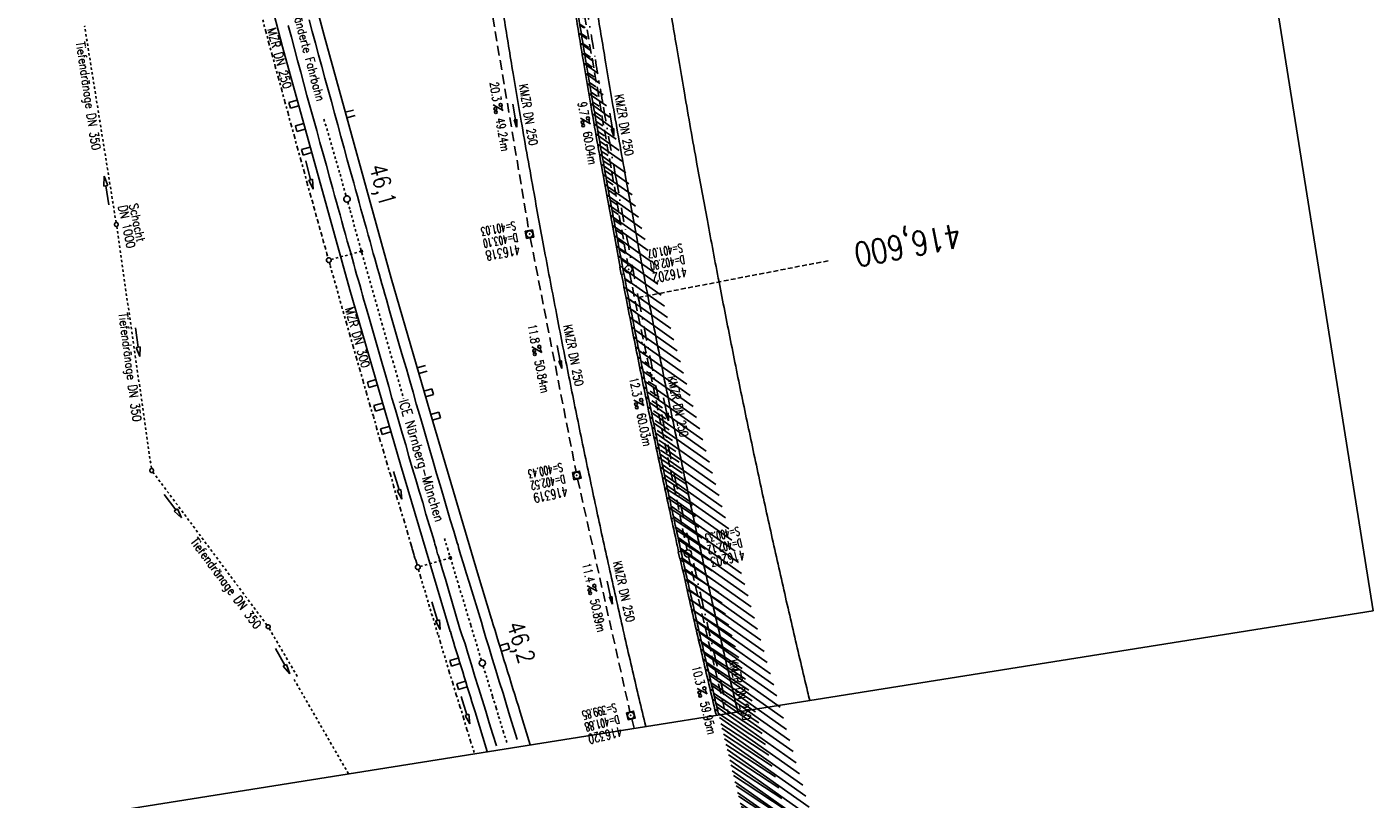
# Model space of a CAD drawing. Extents: x 447827 to 448299, y 438389 to 439851.
# Tile 3 of 21: x 448020 to 448299, y 438692 to 438851. Entities that reach past the tile are written whole.
import ezdxf
from ezdxf.enums import TextEntityAlignment as Align

# ---------------------------------------------------------------- set-up
doc = ezdxf.new("R2010")
doc.units = 0
doc.header["$LTSCALE"] = 2
doc.header["$MEASUREMENT"] = 0
for name, pattern in [('ACAD_ISO03W100', [0.5, 0.25, -0.25]), ('ACAD_ISO10W100W', [0.5, 0.25, -0.25]), ('AUSGEZOGEN', [0]), ('GESTRICH-X2', [1.5, 1, -0.5]), ('GESTRICHELT', [0.75, 0.5, -0.25]), ('STRICHPT-X3', [3, 1.5, -0.75, 0, -0.75])]:
    doc.linetypes.add(name, pattern=pattern)
doc.layers.get('0').update_dxf_attribs({"linetype": 'AUSGEZOGEN'})
for name, color, linetype in [('ACHSE', 250, 'STRICHPT-X3'), ('Bahnachse', 7, 'CONTINUOUS'), ('FBR', 8, 'CONTINUOUS'), ('Gleisachsen', 7, 'CONTINUOUS'), ('HEKTOM', 250, 'GESTRICHELT'), ('Ingenieurbauwerke', 15, 'CONTINUOUS'), ('KANAL', 7, 'GESTRICH-X2'), ('PFEIL', 7, 'CONTINUOUS'), ('Planeinteilung', 6, 'CONTINUOUS'), ('SCHACHTNR', 6, 'CONTINUOUS'), ('SCHLITZRINNE', 8, 'AUSGEZOGEN'), ('SCHRIFT', 7, 'AUSGEZOGEN'), ('SCHSYMBOL', 7, 'AUSGEZOGEN'), ('TEXTO', 4, 'CONTINUOUS'), ('TEXTU', 4, 'CONTINUOUS'), ('Tiefendraenage', 15, 'CONTINUOUS'), ('Tiefendränage', 15, 'CONTINUOUS'), ('TIEFENDRÄNAGE-SCHRIFT', 15, 'CONTINUOUS'), ('Tiefenentwässerung', 15, 'CONTINUOUS')]:
    doc.layers.add(name, color=color, linetype=linetype)
doc.styles.add('ROMANS', font='romans.shx', dxfattribs={"width": 0.8})

# ---------------------------------------------------------------- blocks, each defined once
blk = doc.blocks.new('GST')
at = {"color": 0}
blk.add_circle((0, 0), 0.75, dxfattribs=at)
blk.add_point((0, 0), dxfattribs=at)
blk = doc.blocks.new('PROM')
blk.add_line((1.57, 1.82), (0.02, 0.02))
for centre, radius in [((0.32, 1.51), 0.317), ((0.94, 0.29), 0.283), ((1.64, 0.29), 0.283)]:
    blk.add_circle(centre, radius)
blk.add_arc((0.99, 2.68), 1.03, 239.1414, 303.3549)
blk = doc.blocks.new('PFEIL2')
at = {"color": 0}
for p, q in [((0.88, 0), (-2.4, -0.01)), ((0.88, -0.27), (0.88, 0.28)), ((0.88, 0.28), (2.43, 0.01)), ((0.91, 0.27), (0.88, 0.26)), ((0.97, 0.26), (0.88, 0.25)), ((1.02, 0.25), (0.88, 0.23)), ((1.07, 0.24), (0.88, 0.21)), ((1.13, 0.23), (0.88, 0.19)), ((1.18, 0.22), (0.88, 0.17)), ((1.24, 0.21), (0.88, 0.15)), ((1.29, 0.21), (0.88, 0.14)), ((1.34, 0.2), (0.88, 0.12)), ((1.4, 0.19), (0.88, 0.1)), ((1.45, 0.18), (0.88, 0.08)), ((1.51, 0.17), (0.88, 0.06)), ((1.56, 0.16), (0.88, 0.04)), ((1.61, 0.15), (0.88, 0.02)), ((1.67, 0.14), (0.88, 0.01)), ((1.72, 0.13), (0.88, -0.01)), ((1.78, 0.12), (0.88, -0.03)), ((1.83, 0.11), (0.88, -0.05)), ((1.88, 0.1), (0.88, -0.07)), ((1.94, 0.09), (0.88, -0.09)), ((2.05, 0.08), (0.88, -0.12)), ((1.99, 0.08), (0.88, -0.11)), ((2.1, 0.07), (0.88, -0.14)), ((2.15, 0.06), (0.88, -0.16)), ((2.21, 0.05), (0.88, -0.18)), ((2.26, 0.04), (0.88, -0.2)), ((2.32, 0.03), (0.88, -0.22)), ((2.37, 0.02), (0.88, -0.23)), ((2.42, 0.01), (0.88, -0.25)), ((2.43, 0.01), (0.88, -0.27))]:
    blk.add_line(p, q, dxfattribs=at)
blk = doc.blocks.new('20')
blk.add_lwpolyline([(-0.75, -0.75), (0.75, -0.75), (0.75, 0.75), (-0.75, 0.75)], close=True)
blk.add_circle((0, 0), 0.676)
blk.add_point((0, 0))
blk = doc.blocks.new('1135297')
for p, q in [((1135, 297), (0, 297)), ((1135, 0), (1135, 297))]:
    blk.add_line(p, q)

msp = doc.modelspace()

# ---------------------------------------------------------------- hatches: boundary and pattern name
at = {"layer": 'SCHLITZRINNE'}
h = msp.add_hatch(dxfattribs=at)
h.set_pattern_fill('_USER', color=256, scale=1.5, angle=45, style=0, pattern_type=0)
h.set_pattern_definition([(324.8574, (448134.7023, 438851.6164), (0.86342, 1.226583), [])])
edge = h.paths.add_edge_path()
edge.add_line((448125.44, 438906.45), (448125.94, 438906.53))
edge.add_line((448125.94, 438906.53), (448126.04, 438905.88))
edge.add_arc((261507.52, 409202.34), 188967.65, 9.0399539, 9.0437441, ccw=False)
edge.add_line((448128, 438893.53), (448131.93, 438868.85))
edge.add_line((448131.93, 438868.85), (448133.25, 438860.54))
edge.add_arc((449371.2, 439057.49), 1253.51, 189.03994, 189.27782)
edge.add_arc((454072.82, 439825.55), 6017.45, 189.277818, 189.386388)
edge.add_arc((449284.38, 439033.99), 1164.03, 189.38639, 189.87641)
edge.add_arc((450764.43, 439291.68), 2666.35, 189.87641, 190.20018)
edge.add_arc((449881.19, 439132.75), 1768.93, 190.20018, 190.58896)
edge.add_arc((450188.85, 439190.27), 2081.91, 190.58896, 190.94733)
edge.add_arc((450096.34, 439172.37), 1987.69, 190.94733, 191.30769)
edge.add_arc((450103.53, 439173.81), 1995.02, 191.30769, 191.66737)
edge.add_arc((450113.91, 439175.96), 2005.62, 191.66737, 192.02417)
edge.add_arc((450128.35, 439179.03), 2020.39, 192.02417, 192.37965)
edge.add_arc((450121.64, 439177.56), 2013.51, 192.37965, 192.73712)
edge.add_arc((450090.71, 439170.57), 1981.8, 192.73712, 193.09744)
edge.add_arc((450089.72, 439170.34), 1980.78, 193.09744, 193.45758)
edge.add_arc((450128.15, 439179.53), 2020.3, 193.45758, 193.81418)
edge.add_arc((450131.05, 439180.24), 2023.28, 193.81418, 194.17021)
edge.add_arc((450093.87, 439170.86), 1984.94, 194.17021, 194.52965)
edge.add_arc((450094.25, 439170.96), 1985.34, 194.52965, 194.88949)
edge.add_arc((450121.51, 439178.2), 2013.54, 194.88949, 195.2468)
edge.add_arc((450124.65, 439179.06), 2016.8, 195.2468, 195.60287)
edge.add_arc((450111.38, 439175.36), 2003.02, 195.60287, 195.96017)
edge.add_arc((450101.56, 439172.55), 1992.8, 195.96017, 196.3197)
edge.add_arc((450106.36, 439173.95), 1997.81, 196.3197, 196.67878)
edge.add_arc((450107.84, 439174.39), 1999.35, 196.67878, 197.03752)
edge.add_arc((450104.44, 439173.35), 1995.79, 197.03752, 197.39658)
edge.add_arc((450114, 439176.35), 2005.81, 197.39658, 197.75366)
edge.add_arc((450121.01, 439178.59), 2013.17, 197.75366, 198.1101)
edge.add_arc((450117.03, 439177.29), 2008.99, 198.1101, 198.46756)
edge.add_arc((450103.87, 439172.9), 1995.12, 198.46756, 198.82627)
edge.add_arc((450099.45, 439171.39), 1990.45, 198.82627, 199.18578)
edge.add_arc((450113.54, 439176.29), 2005.36, 199.18578, 199.54396)
edge.add_arc((450116.79, 439177.45), 2008.81, 199.54396, 199.90126)
edge.add_arc((450108.06, 439174.29), 1999.53, 199.90126, 200.25939)
edge.add_arc((450108.41, 439174.41), 1999.9, 200.25939, 200.61774)
edge.add_arc((450110.76, 439175.3), 2002.41, 200.61774, 200.97587)
edge.add_arc((450111.89, 439175.73), 2003.62, 200.97587, 201.33369)
edge.add_arc((450111.74, 439175.67), 2003.46, 201.33369, 201.69152)
edge.add_arc((450110.58, 439175.21), 2002.21, 201.69152, 202.04953)
edge.add_arc((450111.61, 439175.63), 2003.32, 202.04953, 202.40744)
edge.add_arc((450109.6, 439174.8), 2001.15, 202.40744, 202.76584)
edge.add_arc((450106.41, 439173.46), 1997.69, 202.76584, 203.10007)
edge.add_line((448125.44, 438906.45), (448125.55, 438905.8))
edge.add_arc((261507.37, 409202.31), 188967.3, 9.0399539, 9.0437441, ccw=False)
edge.add_line((448127.51, 438893.46), (448131.44, 438868.77))
edge.add_line((448131.44, 438868.77), (448132.72, 438860.75))
h = msp.add_hatch(dxfattribs=at)
h.set_pattern_fill('_USER', color=256, scale=1.5, angle=45, style=0, pattern_type=0)
h.set_pattern_definition([(326.72764, (448148.0771, 438778.445), (0.822929, 1.254108), [])])
edge = h.paths.add_edge_path()
edge.add_line((448125.94, 438906.53), (448126.04, 438905.88))
edge.add_arc((261507.52, 409202.34), 188967.65, 9.0399539, 9.0437441, ccw=False)
edge.add_line((448128, 438893.53), (448131.93, 438868.85))
edge.add_line((448131.93, 438868.85), (448133.25, 438860.54))
edge.add_arc((449371.2, 439057.49), 1253.51, 189.03994, 189.27782)
edge.add_arc((454072.82, 439825.55), 6017.45, 189.277818, 189.386388)
edge.add_arc((449284.38, 439033.99), 1164.03, 189.38639, 189.87641)
edge.add_arc((450764.43, 439291.68), 2666.35, 189.87641, 190.20018)
edge.add_arc((449881.19, 439132.75), 1768.93, 190.20018, 190.58896)
edge.add_arc((450188.85, 439190.27), 2081.91, 190.58896, 190.94733)
edge.add_arc((450096.34, 439172.37), 1987.69, 190.94733, 191.30769)
edge.add_arc((450103.53, 439173.81), 1995.02, 191.30769, 191.66737)
edge.add_arc((450113.91, 439175.96), 2005.62, 191.66737, 192.02417)
edge.add_arc((450128.35, 439179.03), 2020.39, 192.02417, 192.37965)
edge.add_arc((450121.64, 439177.56), 2013.51, 192.37965, 192.73712)
edge.add_arc((450090.71, 439170.57), 1981.8, 192.73712, 193.09744)
edge.add_arc((450089.72, 439170.34), 1980.78, 193.09744, 193.45758)
edge.add_arc((450128.15, 439179.53), 2020.3, 193.45758, 193.81418)
edge.add_arc((450131.05, 439180.24), 2023.28, 193.81418, 194.17021)
edge.add_arc((450093.87, 439170.86), 1984.94, 194.17021, 194.52965)
edge.add_arc((450094.25, 439170.96), 1985.34, 194.52965, 194.88949)
edge.add_arc((450121.51, 439178.2), 2013.54, 194.88949, 195.2468)
edge.add_arc((450124.65, 439179.06), 2016.8, 195.2468, 195.60287)
edge.add_arc((450111.38, 439175.36), 2003.02, 195.60287, 195.96017)
edge.add_arc((450101.56, 439172.55), 1992.8, 195.96017, 196.3197)
edge.add_arc((450106.36, 439173.95), 1997.81, 196.3197, 196.67878)
edge.add_arc((450107.84, 439174.39), 1999.35, 196.67878, 197.03752)
edge.add_arc((450104.44, 439173.35), 1995.79, 197.03752, 197.39658)
edge.add_arc((450114, 439176.35), 2005.81, 197.39658, 197.75366)
edge.add_arc((450121.01, 439178.59), 2013.17, 197.75366, 198.1101)
edge.add_arc((450117.03, 439177.29), 2008.99, 198.1101, 198.46756)
edge.add_arc((450103.87, 439172.9), 1995.12, 198.46756, 198.82627)
edge.add_arc((450099.45, 439171.39), 1990.45, 198.82627, 199.18578)
edge.add_arc((450113.54, 439176.29), 2005.36, 199.18578, 199.54396)
edge.add_arc((450116.79, 439177.45), 2008.81, 199.54396, 199.90126)
edge.add_arc((450108.06, 439174.29), 1999.53, 199.90126, 200.25939)
edge.add_arc((450108.41, 439174.41), 1999.9, 200.25939, 200.61774)
edge.add_arc((450110.76, 439175.3), 2002.41, 200.61774, 200.97587)
edge.add_arc((450111.89, 439175.73), 2003.62, 200.97587, 201.33369)
edge.add_arc((450111.74, 439175.67), 2003.46, 201.33369, 201.69152)
edge.add_arc((450110.58, 439175.21), 2002.21, 201.69152, 202.04953)
edge.add_arc((450111.61, 439175.63), 2003.32, 202.04953, 202.40744)
edge.add_arc((450109.6, 439174.8), 2001.15, 202.40744, 202.76584)
edge.add_arc((450106.41, 439173.46), 1997.69, 202.76584, 203.10007)
edge.add_arc((450188.85, 439190.27), 2082.41, 190.79963, 190.94733)
edge.add_arc((450096.34, 439172.37), 1988.19, 190.94733, 191.30769)
edge.add_arc((450103.53, 439173.81), 1995.52, 191.30769, 191.66737)
edge.add_arc((450113.91, 439175.96), 2006.12, 191.66737, 192.02417)
edge.add_arc((450128.35, 439179.03), 2020.89, 192.02417, 192.37965)
edge.add_arc((450121.64, 439177.56), 2014.01, 192.37965, 192.4693)

# ---------------------------------------------------------------- linework, layer by layer
at = {"layer": 'ACHSE'}
for points in [[(448051.41, 439387.64, -0.000001), (448067.12, 439288.88, -0.000002), (448074.98, 439239.5)], [(448098.55, 439091.36, 0.000001), (448108.37, 439029.64, -0.000001), (448118.19, 438967.92, -0.000001), (448122.12, 438943.23, 0.000002), (448126.05, 438918.54, 0.000007), (448128.02, 438906.19, -0.000017), (448129.98, 438893.85), (448133.91, 438869.16), (448135.23, 438860.86, 0.001038), (448136.06, 438855.72, 0.000474), (448137.9, 438844.48, 0.002138), (448139.57, 438834.68, 0.001413), (448142.19, 438819.85, 0.001696), (448144.36, 438808.06, 0.001564), (448146.79, 438795.28, 0.001572), (448149.2, 438783.03, 0.001569), (448151.69, 438770.76, 0.001557), (448154.25, 438758.55, 0.001551), (448156.9, 438746.31, 0.00156), (448159.62, 438734.06, 0.001572), (448162.41, 438721.93, 0.001571), (448165.26, 438709.82, 0.00007), (448165.4, 438709.27, 0.001553)]]:
    msp.add_lwpolyline(points, format="xyb", dxfattribs=at)
at = {"layer": 'Bahnachse', "linetype": 'ACAD_ISO10W100W'}
for p, q in [((448081.76, 438832.15), (448085.02, 438821.05)), ((448085.09, 438820.8), (448086.34, 438816.26)), ((448086.69, 438815.01), (448087.17, 438813.26)), ((448087.17, 438813.26), (448089.33, 438805.46)), ((448089.33, 438805.46), (448089.6, 438804.51)), ((448089.6, 438804.51), (448091.52, 438797.73)), ((448091.52, 438797.73), (448093.72, 438789.94)), ((448093.72, 438789.94), (448095.98, 438782.17)), ((448095.98, 438782.17), (448098.23, 438774.39)), ((448106.71, 438745.45), (448107.32, 438743.41)), ((448107.32, 438743.41), (448109.67, 438735.65)), ((448109.67, 438735.65), (448112.14, 438727.46)), ((448112.14, 438727.46), (448114.32, 438720.28)), ((448114.7, 438719.03), (448116.64, 438712.77)), ((448116.64, 438712.77), (448117.37, 438710.38)), ((448117.37, 438710.38), (448117.9, 438708.62)), ((448117.9, 438708.62), (448118.82, 438705.59)), ((448118.82, 438705.59), (448119.59, 438703.22))]:
    msp.add_line(p, q, dxfattribs=at)
at = {"layer": 'Bahnachse', "linetype": 'Continuous'}
for centre, start_param, end_param in [((448086.52, 438815.64), 2.557664, 8.840849), ((448114.51, 438719.66), 2.750434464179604, 9.033619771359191)]:
    msp.add_ellipse(centre, major_axis=(-0.46, 0.46), ratio=1, start_param=start_param, end_param=end_param, dxfattribs=at)
at = {"layer": 'FBR'}
for points in [[(448106.4, 439029.33), (448116.22, 438967.6, -0.000001), (448120.15, 438942.91, 0.000002), (448124.08, 438918.22, 0.000007), (448126.04, 438905.88, -0.000017), (448128, 438893.53), (448128.45, 438890.72), (448131.93, 438868.85), (448133.25, 438860.54, 0.001038), (448134.08, 438855.4, 0.000474), (448135.93, 438844.15, 0.002138), (448137.6, 438834.33, 0.001413), (448140.22, 438819.5, 0.001696), (448142.39, 438807.69, 0.001564), (448144.82, 438794.9, 0.001572), (448147.24, 438782.63, 0.001569), (448149.73, 438770.36, 0.001557), (448152.29, 438758.14, 0.001551), (448154.94, 438745.88, 0.00156), (448157.67, 438733.62, 0.001572), (448160.46, 438721.47, 0.001571), (448163.32, 438709.36, 0.000051), (448163.42, 438708.95, 0.000051)], [(448104.06, 439069.48), (448110.35, 439029.96), (448120.17, 438968.23, -0.000001), (448124.1, 438943.54, 0.000002), (448128.03, 438918.85, 0.000007), (448129.99, 438906.51, -0.000017), (448131.96, 438894.16), (448132.4, 438891.35), (448135.88, 438869.47), (448137.2, 438861.18, 0.001038), (448138.03, 438856.05, 0.000474), (448139.88, 438844.81, 0.002138), (448141.54, 438835.02, 0.001413), (448144.16, 438820.21, 0.001696), (448146.32, 438808.43, 0.001564), (448148.75, 438795.66, 0.001572), (448151.16, 438783.42, 0.001569), (448153.65, 438771.17, 0.001557), (448156.21, 438758.97, 0.001551), (448158.85, 438746.74, 0.00156), (448161.58, 438734.5, 0.001572), (448164.36, 438722.38, 0.001571), (448167.21, 438710.29, 0.00009), (448167.38, 438709.58, 0.00009)], [(448146.7, 438896.98), (448146.77, 438896.52), (448147.22, 438893.7), (448150.7, 438871.83), (448152.01, 438863.56, 0.001038), (448152.83, 438858.47, 0.000474), (448154.67, 438847.31, 0.002138), (448156.32, 438837.58, 0.001413), (448158.92, 438822.87, 0.001696), (448161.07, 438811.18, 0.001564), (448163.48, 438798.51, 0.001572), (448165.87, 438786.36, 0.001569), (448168.34, 438774.2, 0.001557), (448170.88, 438762.09, 0.001551), (448173.5, 438749.96, 0.00156), (448176.21, 438737.81, 0.001572), (448178.97, 438725.78, 0.001571), (448181.8, 438713.78, 0.000235), (448182.24, 438711.95, 0.000235)], [(448113.39, 438888.32), (448116.87, 438866.45), (448118.2, 438858.11, 0.001038), (448119.03, 438852.94, 0.000474), (448120.89, 438841.61, 0.002138), (448122.57, 438831.73, 0.001412), (448125.22, 438816.79, 0.001697), (448127.4, 438804.89, 0.001564), (448129.85, 438792, 0.001572), (448132.28, 438779.64, 0.001569), (448134.79, 438767.28, 0.001557), (448137.38, 438754.96, 0.001551), (448140.05, 438742.61, 0.00156), (448142.8, 438730.26, 0.001572), (448145.61, 438718.02, 0.001476), (448148.31, 438706.55, 0.001556)]]:
    msp.add_lwpolyline(points, format="xyb", dxfattribs=at)
at = {"layer": 'Gleisachsen', "linetype": 'Continuous'}
for p, q in [((448078.71, 438852.68), (448079.34, 438850.3)), ((448074.34, 438851.55), (448075.03, 438849.13)), ((448075.03, 438849.13), (448075.66, 438846.7)), ((448079.34, 438850.3), (448079.98, 438847.88)), ((448075.66, 438846.7), (448076.3, 438844.28)), ((448079.98, 438847.88), (448080.66, 438845.46)), ((448076.3, 438844.28), (448076.99, 438841.86)), ((448080.66, 438845.46), (448081.3, 438843.04)), ((448076.99, 438841.86), (448077.61, 438839.48)), ((448081.3, 438843.04), (448081.97, 438840.67)), ((448081.97, 438840.67), (448082.61, 438838.24)), ((448077.61, 438839.48), (448078.25, 438837.06)), ((448082.61, 438838.24), (448083.3, 438835.82)), ((448078.25, 438837.06), (448078.94, 438834.64)), ((448083.3, 438835.82), (448083.93, 438833.4)), ((448078.94, 438834.64), (448079.57, 438832.21)), ((448083.93, 438833.4), (448084.62, 438830.98)), ((448079.57, 438832.21), (448080.26, 438829.8)), ((448080.26, 438829.8), (448080.89, 438827.37)), ((448084.62, 438830.98), (448085.25, 438828.61)), ((448080.89, 438827.37), (448081.57, 438825)), ((448085.25, 438828.61), (448085.93, 438826.19)), ((448081.57, 438825), (448082.26, 438822.59)), ((448085.93, 438826.19), (448086.57, 438823.76)), ((448082.26, 438822.59), (448082.89, 438820.16)), ((448086.57, 438823.76), (448087.25, 438821.35)), ((448087.25, 438821.35), (448087.93, 438818.98)), ((448082.89, 438820.16), (448083.58, 438817.74)), ((448087.93, 438818.98), (448088.27, 438817.62)), ((448083.58, 438817.74), (448083.97, 438816.39)), ((448083.97, 438816.39), (448084.32, 438815.03)), ((448088.27, 438817.62), (448088.67, 438816.26)), ((448088.67, 438816.26), (448089.06, 438814.91)), ((448084.32, 438815.03), (448084.7, 438813.73)), ((448084.7, 438813.73), (448085.1, 438812.38)), ((448089.06, 438814.91), (448089.41, 438813.55)), ((448089.41, 438813.55), (448089.8, 438812.2)), ((448085.1, 438812.38), (448085.44, 438811.02)), ((448085.44, 438811.02), (448085.83, 438809.66)), ((448089.8, 438812.2), (448090.18, 438810.9)), ((448090.18, 438810.9), (448090.53, 438809.54)), ((448085.83, 438809.66), (448086.23, 438808.31)), ((448086.23, 438808.31), (448086.57, 438806.95)), ((448090.53, 438809.54), (448090.92, 438808.19)), ((448090.92, 438808.19), (448091.32, 438806.83)), ((448086.57, 438806.95), (448086.97, 438805.6)), ((448086.97, 438805.6), (448087.36, 438804.25)), ((448091.32, 438806.83), (448091.66, 438805.47)), ((448091.66, 438805.47), (448091.95, 438804.41)), ((448091.95, 438804.41), (448092.29, 438803.35)), ((448087.36, 438804.25), (448087.65, 438803.18)), ((448087.65, 438803.18), (448087.93, 438802.17)), ((448087.93, 438802.17), (448088.23, 438801.1)), ((448092.29, 438803.35), (448092.59, 438802.29)), ((448092.59, 438802.29), (448092.87, 438801.27)), ((448088.23, 438801.1), (448088.52, 438800.04)), ((448088.52, 438800.04), (448088.86, 438798.98)), ((448088.86, 438798.98), (448089.15, 438797.91)), ((448092.87, 438801.27), (448093.16, 438800.2)), ((448093.16, 438800.2), (448093.45, 438799.14)), ((448093.45, 438799.14), (448093.74, 438798.07)), ((448089.15, 438797.91), (448089.44, 438796.85)), ((448089.44, 438796.85), (448089.73, 438795.78)), ((448093.74, 438798.07), (448094.09, 438797.02)), ((448094.09, 438797.02), (448094.38, 438795.95)), ((448089.73, 438795.78), (448090.03, 438794.72)), ((448090.03, 438794.72), (448090.32, 438793.65)), ((448090.32, 438793.65), (448091.04, 438791.29)), ((448094.38, 438795.95), (448094.67, 438794.89)), ((448094.67, 438794.89), (448095.35, 438792.52)), ((448091.04, 438791.29), (448091.73, 438788.88)), ((448095.35, 438792.52), (448096.03, 438790.1)), ((448091.73, 438788.88), (448092.42, 438786.46)), ((448096.03, 438790.1), (448096.72, 438787.68)), ((448096.72, 438787.68), (448097.4, 438785.27)), ((448092.42, 438786.46), (448093.1, 438784.04)), ((448097.4, 438785.27), (448098.08, 438782.9)), ((448093.1, 438784.04), (448093.79, 438781.63)), ((448098.08, 438782.9), (448098.81, 438780.49)), ((448093.79, 438781.63), (448094.46, 438779.26)), ((448098.81, 438780.49), (448099.5, 438778.07)), ((448094.46, 438779.26), (448095.15, 438776.84)), ((448095.15, 438776.84), (448095.83, 438774.42)), ((448099.5, 438778.07), (448100.18, 438775.71)), ((448095.83, 438774.42), (448096.57, 438772.01)), ((448100.18, 438775.71), (448100.86, 438773.29)), ((448096.57, 438772.01), (448097.25, 438769.65)), ((448100.86, 438773.29), (448101.6, 438770.88)), ((448097.25, 438769.65), (448097.93, 438767.23)), ((448101.6, 438770.88), (448102.27, 438768.51)), ((448102.27, 438768.51), (448102.96, 438766.1)), ((448097.93, 438767.23), (448098.67, 438764.82)), ((448102.96, 438766.1), (448103.69, 438763.69)), ((448098.67, 438764.82), (448099.35, 438762.4)), ((448103.69, 438763.69), (448104.37, 438761.32)), ((448099.35, 438762.4), (448100.03, 438760.04)), ((448100.03, 438760.04), (448100.76, 438757.63)), ((448104.37, 438761.32), (448105.06, 438758.9)), ((448100.76, 438757.63), (448101.45, 438755.21)), ((448105.06, 438758.9), (448105.79, 438756.49)), ((448101.45, 438755.21), (448102.18, 438752.85)), ((448105.79, 438756.49), (448106.48, 438754.08)), ((448102.18, 438752.85), (448102.86, 438750.43)), ((448106.48, 438754.08), (448107.2, 438751.72)), ((448107.2, 438751.72), (448107.89, 438749.3)), ((448102.86, 438750.43), (448103.6, 438748.03)), ((448107.89, 438749.3), (448108.61, 438746.94)), ((448103.6, 438748.03), (448104.33, 438745.62)), ((448108.61, 438746.94), (448108.75, 438746.46)), ((448108.75, 438746.46), (448108.89, 438745.97)), ((448108.89, 438745.97), (448109.03, 438745.49)), ((448104.33, 438745.62), (448104.47, 438745.13)), ((448104.47, 438745.13), (448104.6, 438744.7)), ((448104.6, 438744.7), (448104.73, 438744.22)), ((448104.73, 438744.22), (448104.87, 438743.73)), ((448104.87, 438743.73), (448105.01, 438743.25)), ((448105.01, 438743.25), (448105.14, 438742.77)), ((448109.03, 438745.49), (448109.21, 438745.02)), ((448109.21, 438745.02), (448109.35, 438744.53)), ((448109.35, 438744.53), (448109.49, 438744.05)), ((448109.49, 438744.05), (448109.62, 438743.57)), ((448109.62, 438743.57), (448109.76, 438743.08)), ((448105.14, 438742.77), (448105.28, 438742.28)), ((448105.28, 438742.28), (448105.47, 438741.81)), ((448105.47, 438741.81), (448105.6, 438741.33)), ((448105.6, 438741.33), (448105.74, 438740.84)), ((448105.74, 438740.84), (448106.29, 438738.91)), ((448109.76, 438743.08), (448109.9, 438742.6)), ((448109.9, 438742.6), (448110.03, 438742.12)), ((448110.03, 438742.12), (448110.63, 438740.19)), ((448106.29, 438738.91), (448106.89, 438736.98)), ((448110.63, 438740.19), (448111.17, 438738.31)), ((448111.17, 438738.31), (448111.77, 438736.38)), ((448106.89, 438736.98), (448107.48, 438735.11)), ((448107.48, 438735.11), (448109.85, 438726.73)), ((448111.77, 438736.38), (448114.33, 438728.15)), ((448109.85, 438726.73), (448110.25, 438725.47)), ((448114.33, 438728.15), (448114.71, 438726.83)), ((448114.71, 438726.83), (448115.28, 438724.91)), ((448110.25, 438725.47), (448110.97, 438723.61)), ((448115.28, 438724.91), (448115.85, 438722.99)), ((448110.97, 438723.61), (448111.54, 438721.69)), ((448111.54, 438721.69), (448112.26, 438719.3)), ((448115.85, 438722.99), (448116.57, 438720.6)), ((448112.26, 438719.3), (448112.99, 438716.91)), ((448116.57, 438720.6), (448117.3, 438718.2)), ((448117.3, 438718.2), (448118.02, 438715.81)), ((448112.99, 438716.91), (448113.71, 438714.52)), ((448118.02, 438715.81), (448118.8, 438713.43)), ((448113.71, 438714.52), (448114.5, 438712.09)), ((448118.8, 438713.43), (448119.52, 438711.04)), ((448114.5, 438712.09), (448115.22, 438709.7)), ((448119.52, 438711.04), (448120.24, 438708.65)), ((448115.22, 438709.7), (448115.95, 438707.3)), ((448115.95, 438707.3), (448116.67, 438704.91)), ((448120.24, 438708.65), (448120.97, 438706.25)), ((448116.67, 438704.91), (448117.45, 438702.53)), ((448120.97, 438706.25), (448121.74, 438703.88))]:
    msp.add_line(p, q, dxfattribs=at)
at = {"layer": 'HEKTOM'}
msp.add_line((448146.78, 438795.28), (448186.06, 438802.87), dxfattribs=at)
at = {"layer": 'Ingenieurbauwerke', "linetype": 'Continuous'}
for p, q in [((448072.7, 438884), (448081.78, 438849.48)), ((448064.08, 438881.76), (448073.19, 438847.16)), ((448081.78, 438849.48), (448095.65, 438799.29)), ((448073.19, 438847.16), (448087.09, 438796.87)), ((448076.25, 438836.07), (448074.51, 438835.59)), ((448074.51, 438835.59), (448074.83, 438834.43)), ((448076.57, 438834.91), (448074.83, 438834.43)), ((448087.9, 438834.06), (448086.16, 438833.59)), ((448088.22, 438832.91), (448086.48, 438832.43)), ((448077.58, 438831.24), (448075.84, 438830.77)), ((448075.84, 438830.77), (448076.15, 438829.61)), ((448077.89, 438830.08), (448076.15, 438829.61)), ((448078.93, 438826.4), (448077.13, 438825.91)), ((448077.13, 438825.91), (448077.45, 438824.75)), ((448079.26, 438825.25), (448077.45, 438824.75)), ((448089.26, 438804.99), (448089.64, 438805.09)), ((448089.26, 438804.99), (448089.36, 438804.6)), ((448089.36, 438804.6), (448089.75, 438804.71)), ((448089.64, 438805.09), (448089.75, 438804.71)), ((448095.65, 438799.29), (448104.25, 438769.61)), ((448087.09, 438796.87), (448095.7, 438767.11)), ((448102.76, 438781.21), (448101.03, 438780.71)), ((448103.09, 438780.06), (448101.37, 438779.56)), ((448092.47, 438778.28), (448090.74, 438777.78)), ((448090.74, 438777.78), (448091.07, 438776.63)), ((448092.8, 438777.13), (448091.07, 438776.63)), ((448104.1, 438776.39), (448102.43, 438775.91)), ((448104.43, 438775.24), (448102.77, 438774.76)), ((448104.1, 438776.39), (448104.43, 438775.24)), ((448093.88, 438773.45), (448092.08, 438772.93)), ((448092.08, 438772.93), (448092.41, 438771.78)), ((448094.21, 438772.3), (448092.41, 438771.78)), ((448105.5, 438771.56), (448103.83, 438771.07)), ((448105.5, 438771.56), (448105.84, 438770.41)), ((448095.28, 438768.62), (448093.48, 438768.1)), ((448105.84, 438770.41), (448104.17, 438769.92)), ((448104.25, 438769.61), (448113.52, 438738.31)), ((448093.48, 438768.1), (448093.81, 438766.94)), ((448095.61, 438767.47), (448093.81, 438766.94)), ((448095.7, 438767.11), (448097.59, 438760.75)), ((448097.59, 438760.75), (448105.91, 438732.65)), ((448107.67, 438741.56), (448108.05, 438741.67)), ((448107.67, 438741.56), (448107.78, 438741.17)), ((448107.78, 438741.17), (448108.17, 438741.29)), ((448108.05, 438741.67), (448108.17, 438741.29)), ((448113.52, 438738.31), (448116.41, 438728.77)), ((448105.91, 438732.65), (448107.9, 438726.16)), ((448119.8, 438723.75), (448118.08, 438723.22)), ((448119.8, 438723.75), (448120.15, 438722.6)), ((448120.15, 438722.6), (448118.42, 438722.08)), ((448109.54, 438720.69), (448107.82, 438720.17)), ((448107.82, 438720.17), (448108.17, 438719.02)), ((448109.89, 438719.54), (448108.17, 438719.02)), ((448111.01, 438715.88), (448109.22, 438715.34)), ((448109.22, 438715.34), (448109.57, 438714.19)), ((448111.36, 438714.73), (448109.57, 438714.19)), ((448115.54, 438701.34), (448113.02, 438709.54)), ((448122.35, 438709.51), (448124.42, 438702.75))]:
    msp.add_line(p, q, dxfattribs=at)
at = {"layer": 'Ingenieurbauwerke', "linetype": 'ACAD_ISO03W100'}
for p, q in [((448083.23, 438803.14), (448089.5, 438804.85)), ((448107.92, 438741.42), (448101.64, 438739.62))]:
    msp.add_line(p, q, dxfattribs=at)
at = {"layer": 'Ingenieurbauwerke', "linetype": 'Continuous'}
for centre, major_axis, start_param, end_param in [((452018.67, 439921.77), (-1579.18, 3762.59), 1.470114, 1.475052), ((452010.18, 439919.1), (-1568.72, 3766.96), 1.472878, 1.47714)]:
    msp.add_ellipse(centre, major_axis=major_axis, ratio=1, start_param=start_param, end_param=end_param, dxfattribs=at)
at = {"layer": 'KANAL'}
for p, q in [((448134.66, 438859.53), (448144.66, 438801.84)), ((448116.19, 438856.19), (448124.16, 438809.12)), ((448124.44, 438807.62), (448133.91, 438759.22)), ((448144.94, 438800.38), (448156.88, 438743.09)), ((448134.22, 438757.75), (448145.06, 438709.56)), ((448157.19, 438741.62), (448164.83, 438709.18)), ((448145.44, 438708.09), (448145.94, 438706.17))]:
    msp.add_line(p, q, dxfattribs=at)
at = {"layer": 'SCHLITZRINNE'}
for p, q in [((448134.47, 438849.95), (448135.04, 438849.54)), ((448134.81, 438847.87), (448135.38, 438847.47)), ((448135.15, 438845.8), (448135.73, 438845.39)), ((448135.5, 438843.72), (448136.07, 438843.32)), ((448135.84, 438841.64), (448136.42, 438841.24)), ((448136.19, 438839.56), (448136.77, 438839.16)), ((448136.55, 438837.48), (448137.12, 438837.07)), ((448136.91, 438835.39), (448137.48, 438834.98)), ((448137.27, 438833.3), (448137.85, 438832.89)), ((448137.64, 438831.21), (448138.22, 438830.8)), ((448138, 438829.11), (448138.58, 438828.71)), ((448138.37, 438827.02), (448138.95, 438826.61)), ((448138.75, 438824.92), (448139.33, 438824.51)), ((448139.12, 438822.83), (448139.7, 438822.42)), ((448139.49, 438820.73), (448140.08, 438820.32)), ((448139.87, 438818.63), (448140.45, 438818.22)), ((448140.25, 438816.52), (448140.84, 438816.11)), ((448140.64, 438814.42), (448141.22, 438814.01)), ((448141.02, 438812.31), (448141.61, 438811.9)), ((448141.41, 438810.21), (448142, 438809.79)), ((448141.81, 438808.09), (448142.39, 438807.68)), ((448142.2, 438805.98), (448142.79, 438805.57)), ((448142.6, 438803.87), (448143.19, 438803.45)), ((448143, 438801.75), (448143.23, 438801.59)), ((448155.51, 438741.01), (448156.1, 438740.64)), ((448155.96, 438738.96), (448156.56, 438738.6)), ((448156.42, 438736.91), (448157.02, 438736.54)), ((448156.88, 438734.86), (448157.48, 438734.49)), ((448157.35, 438732.81), (448157.94, 438732.44)), ((448157.81, 438730.75), (448158.41, 438730.38)), ((448158.28, 438728.7), (448158.88, 438728.32)), ((448158.75, 438726.64), (448159.35, 438726.27)), ((448159.23, 438724.58), (448159.83, 438724.2)), ((448159.71, 438722.51), (448160.3, 438722.14)), ((448160.19, 438720.45), (448160.79, 438720.08)), ((448160.67, 438718.39), (448161.27, 438718.01)), ((448161.15, 438716.32), (448161.75, 438715.94)), ((448161.64, 438714.25), (448162.24, 438713.88)), ((448162.13, 438712.18), (448162.74, 438711.8)), ((448162.63, 438710.11), (448163.23, 438709.73))]:
    msp.add_line(p, q, dxfattribs=at)
for points in [[(448132.95, 438859.26, 0.000796), (448133.59, 438855.32, 0.000474), (448135.44, 438844.07, 0.002138), (448137.1, 438834.25, 0.001413), (448139.73, 438819.41, 0.001696), (448141.9, 438807.6, 0.000739), (448143.04, 438801.55, 0.001572)], [(448143.32, 438800.08, 0.000645), (448144.33, 438794.8, 0.001572), (448146.74, 438782.53, 0.001569), (448149.24, 438770.26, 0.001557), (448151.8, 438758.03, 0.001551), (448154.45, 438745.78, 0.000391), (448155.13, 438742.7, 0.001572)], [(448155.46, 438741.23, 0.000982), (448157.19, 438733.51, 0.001572), (448159.97, 438721.36, 0.001571), (448162.83, 438709.24, 0.000046), (448162.92, 438708.88, 0.001553)]]:
    msp.add_lwpolyline(points, format="xyb", dxfattribs=at)
at = {"layer": 'SCHSYMBOL'}
for points in [[(448143.53, 438801.65), (448143.81, 438800.17), (448143.24, 438800.06), (448142.96, 438801.54)], [(448155.62, 438742.81), (448155.95, 438741.34), (448155.38, 438741.22), (448155.05, 438742.68)]]:
    msp.add_lwpolyline(points, close=True, dxfattribs=at)
at = {"layer": 'Tiefendraenage', "linetype": 'ACAD_ISO03W100'}
msp.add_line((448086.82, 438696.77), (448075.6, 438716.24), dxfattribs=at)
at = {"layer": 'Tiefendränage', "linetype": 'ACAD_ISO03W100'}
for p, q in [((448038.76, 438810.78), (448032.24, 438851.47)), ((448038.88, 438809.98), (448046.07, 438759.89)), ((448046.36, 438759.18), (448069.99, 438727.49)), ((448070.43, 438726.82), (448076.47, 438716.51))]:
    msp.add_line(p, q, dxfattribs=at)
at = {"layer": 'Tiefendränage', "linetype": 'Continuous'}
for centre in [(448038.82, 438810.38), (448046.12, 438759.5), (448070.23, 438727.17)]:
    msp.add_ellipse(centre, major_axis=(-0.283, 0.283), ratio=1, start_param=2.557664, end_param=8.840849, dxfattribs=at)
at = {"layer": 'TIEFENDRÄNAGE-SCHRIFT', "linetype": 'Continuous'}
for p, q in [((448036.3, 438820.37), (448036.23, 438818.33)), ((448036.23, 438818.33), (448036.63, 438818.4)), ((448037.02, 438818.46), (448036.3, 438820.37)), ((448036.63, 438818.4), (448037.02, 438818.46)), ((448037.29, 438814.45), (448036.63, 438818.4)), ((448042.75, 438788.97), (448043.34, 438785.02)), ((448043.34, 438785.02), (448042.94, 438784.96)), ((448042.94, 438784.96), (448043.64, 438783.04)), ((448043.74, 438785.07), (448043.34, 438785.02)), ((448043.64, 438783.04), (448043.74, 438785.07)), ((448048.73, 438754.56), (448051.11, 438751.34)), ((448051.43, 438751.58), (448051.11, 438751.34)), ((448052.3, 438749.73), (448051.43, 438751.58)), ((448051.11, 438751.34), (448050.79, 438751.1)), ((448050.79, 438751.1), (448052.3, 438749.73)), ((448071.71, 438722.67), (448073.68, 438719.19)), ((448073.68, 438719.19), (448073.33, 438718.99)), ((448073.33, 438718.99), (448074.67, 438717.45)), ((448074.03, 438719.38), (448073.68, 438719.19)), ((448074.67, 438717.45), (448074.03, 438719.38))]:
    msp.add_line(p, q, dxfattribs=at)
at = {"layer": 'Tiefenentwässerung', "linetype": 'ACAD_ISO03W100'}
for p, q in [((448069.1, 438852.74), (448069.74, 438850.32)), ((448069.74, 438850.32), (448070.37, 438847.89)), ((448070.37, 438847.89), (448071.06, 438845.47)), ((448071.06, 438845.47), (448071.7, 438843.05)), ((448071.7, 438843.05), (448072.33, 438840.62)), ((448072.33, 438840.62), (448073.02, 438838.21)), ((448073.02, 438838.21), (448073.65, 438835.78)), ((448073.65, 438835.78), (448074.34, 438833.36)), ((448074.34, 438833.36), (448074.97, 438830.99)), ((448074.97, 438830.99), (448075.65, 438828.57)), ((448075.65, 438828.57), (448076.29, 438826.14)), ((448076.29, 438826.14), (448076.97, 438823.73)), ((448076.97, 438823.73), (448077.66, 438821.31)), ((448077.66, 438821.31), (448078.3, 438818.88)), ((448078.3, 438818.88), (448078.98, 438816.47)), ((448078.98, 438816.47), (448079.38, 438815.11)), ((448079.38, 438815.11), (448079.72, 438813.75)), ((448079.72, 438813.75), (448080.11, 438812.45)), ((448080.11, 438812.45), (448080.5, 438811.1)), ((448080.5, 438811.1), (448080.84, 438809.74)), ((448080.84, 438809.74), (448081.24, 438808.39)), ((448081.24, 438808.39), (448081.63, 438807.03)), ((448081.63, 438807.03), (448081.98, 438805.67)), ((448081.98, 438805.67), (448082.37, 438804.32)), ((448082.37, 438804.32), (448082.61, 438803.49)), ((448082.88, 438802.53), (448083.05, 438801.9)), ((448083.05, 438801.9), (448083.35, 438800.84)), ((448083.35, 438800.84), (448083.64, 438799.77)), ((448083.64, 438799.77), (448083.93, 438798.71)), ((448083.93, 438798.71), (448084.27, 438797.65)), ((448084.27, 438797.65), (448084.56, 438796.59)), ((448084.56, 438796.59), (448084.85, 438795.57)), ((448084.85, 438795.57), (448085.14, 438794.51)), ((448085.14, 438794.51), (448085.43, 438793.44)), ((448085.43, 438793.44), (448085.72, 438792.37)), ((448085.72, 438792.37), (448086.41, 438789.96)), ((448086.41, 438789.96), (448087.14, 438787.55)), ((448087.14, 438787.55), (448087.83, 438785.13)), ((448087.83, 438785.13), (448088.51, 438782.72)), ((448088.51, 438782.72), (448089.19, 438780.35)), ((448089.19, 438780.35), (448089.88, 438777.93)), ((448089.88, 438777.93), (448090.56, 438775.51)), ((448090.56, 438775.51), (448091.25, 438773.1)), ((448091.25, 438773.1), (448091.98, 438770.69)), ((448091.98, 438770.69), (448092.66, 438768.32)), ((448092.66, 438768.32), (448093.34, 438765.9)), ((448093.34, 438765.9), (448094.08, 438763.49)), ((448094.08, 438763.49), (448094.76, 438761.08)), ((448094.76, 438761.08), (448095.5, 438758.67)), ((448095.5, 438758.67), (448096.18, 438756.3)), ((448096.18, 438756.3), (448096.86, 438753.88)), ((448096.86, 438753.88), (448097.6, 438751.48)), ((448097.6, 438751.48), (448098.33, 438749.07)), ((448098.33, 438749.07), (448099.02, 438746.65)), ((448099.02, 438746.65), (448099.74, 438744.29)), ((448099.74, 438744.29), (448099.88, 438743.81)), ((448099.88, 438743.81), (448100.02, 438743.32)), ((448100.02, 438743.32), (448100.15, 438742.84)), ((448100.15, 438742.84), (448100.29, 438742.36)), ((448100.29, 438742.36), (448100.43, 438741.87)), ((448100.43, 438741.87), (448100.56, 438741.39)), ((448100.56, 438741.39), (448100.75, 438740.92)), ((448100.75, 438740.92), (448100.89, 438740.43)), ((448100.89, 438740.43), (448101.03, 438739.95)), ((448101.31, 438739), (448101.76, 438737.54)), ((448101.76, 438737.54), (448102.3, 438735.66)), ((448102.3, 438735.66), (448102.9, 438733.73)), ((448102.9, 438733.73), (448103.45, 438731.8)), ((448103.45, 438731.8), (448104.04, 438729.87)), ((448104.04, 438729.87), (448104.64, 438727.95)), ((448104.64, 438727.95), (448105.18, 438726.06)), ((448105.18, 438726.06), (448105.39, 438725.39)), ((448105.42, 438725.4), (448105.81, 438724.09)), ((448105.81, 438724.09), (448106.38, 438722.18)), ((448106.38, 438722.18), (448106.95, 438720.26)), ((448106.95, 438720.26), (448107.68, 438717.87)), ((448107.68, 438717.87), (448108.4, 438715.47)), ((448108.4, 438715.47), (448109.13, 438713.08)), ((448109.13, 438713.08), (448109.9, 438710.7)), ((448109.9, 438710.7), (448110.63, 438708.31)), ((448110.63, 438708.31), (448111.35, 438705.92)), ((448111.35, 438705.92), (448112.08, 438703.52)), ((448112.08, 438703.52), (448112.85, 438701.15))]:
    msp.add_line(p, q, dxfattribs=at)
at = {"layer": 'Tiefenentwässerung', "linetype": 'Continuous'}
for p, q in [((448077.98, 438823.52), (448079.01, 438819.65)), ((448079.01, 438819.65), (448078.62, 438819.55)), ((448078.62, 438819.55), (448079.52, 438817.72)), ((448079.4, 438819.76), (448079.01, 438819.65)), ((448079.52, 438817.72), (448079.4, 438819.76)), ((448096.13, 438759.3), (448097.29, 438755.47)), ((448097.29, 438755.47), (448096.91, 438755.35)), ((448096.91, 438755.35), (448097.87, 438753.55)), ((448097.67, 438755.58), (448097.29, 438755.47)), ((448097.87, 438753.55), (448097.67, 438755.58)), ((448104.09, 438732.32), (448105.25, 438728.49)), ((448105.25, 438728.49), (448104.86, 438728.38)), ((448104.86, 438728.38), (448105.83, 438726.58)), ((448105.63, 438728.61), (448105.25, 438728.49)), ((448105.83, 438726.58), (448105.63, 438728.61)), ((448110.12, 438712.77), (448111.35, 438708.96)), ((448111.35, 438708.96), (448110.97, 438708.84)), ((448110.97, 438708.84), (448111.97, 438707.06)), ((448111.73, 438709.08), (448111.35, 438708.96)), ((448111.97, 438707.06), (448111.73, 438709.08))]:
    msp.add_line(p, q, dxfattribs=at)
for centre in [(448082.75, 438803.01), (448101.16, 438739.48)]:
    msp.add_ellipse(centre, major_axis=(-0.354, 0.354), ratio=1, start_param=2.557664, end_param=8.840849, dxfattribs=at)

# ---------------------------------------------------------------- block references
at = {"layer": 'PFEIL'}
for p, rotation in [((448121.21, 438832.91), 279.6023000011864), ((448141.3, 438831.02), 279.8430000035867), ((448130.47, 438782.99), 281.0682000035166), ((448152.52, 438772.16), 281.7624999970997), ((448140.87, 438734.24), 282.7044000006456)]:
    msp.add_blockref('PFEIL2', p, dxfattribs=dict(at, rotation=rotation))
at = {"layer": 'Planeinteilung', "linetype": 'Continuous', "rotation": 279.041149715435}
msp.add_blockref('1135297', (447827.12, 439804.72), dxfattribs=at)
at = {"layer": 'SCHSYMBOL'}
for name, p, rotation in [('20', (448124.28, 438808.38), 280.4627999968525), ('GST', (448144.78, 438801.12), 280.7738000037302), ('20', (448134.05, 438758.48), 281.9051999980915), ('GST', (448157.02, 438742.34), 282.4929999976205), ('20', (448145.24, 438708.83), 283.3488999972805)]:
    msp.add_blockref(name, p, dxfattribs=dict(at, rotation=rotation))
at = {"layer": 'TEXTU'}
for p, rotation in [((448116.77, 438835.18), 279.6023000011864), ((448134.82, 438832.41), 279.8430000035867), ((448124.76, 438785.11), 281.0682000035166), ((448145.84, 438774.08), 281.7624999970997), ((448136.16, 438735.63), 282.7044000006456), ((448158.91, 438714.41), 283.2529999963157)]:
    msp.add_blockref('PROM', p, dxfattribs=dict(at, rotation=rotation))

# ---------------------------------------------------------------- texts
at = {"layer": 'Bahnachse', "linetype": 'Continuous', "style": 'ROMANS', "oblique": 0, "width": 0.8334}
for s, rotation, p in [('46,1', 285.5434, (448091.1, 438822.34)), ('46,2', 287.5805, (448119.56, 438727.62))]:
    msp.add_text(s, height=3.5, rotation=rotation, dxfattribs=at).set_placement(p)
at = {"layer": 'HEKTOM', "style": 'ROMANS', "width": 0.8}
msp.add_text('416,600', height=5, rotation=190.9489, dxfattribs=at).set_placement((448212.99, 438810.66))
at = {"layer": 'Ingenieurbauwerke', "linetype": 'Continuous', "style": 'ROMANS', "oblique": 360, "width": 0.8334}
msp.add_text('Aufgeständerte Fahrbahn', height=1.8, rotation=285.0534, dxfattribs=at).set_placement((448073.68, 438860.15))
at = {"layer": 'SCHACHTNR', "style": 'ROMANS'}
for s, height, rotation, width, p in [('S=401.03', 1.8, 190.4628, 0.6, (448121.25, 438811.06)), ('D=403.10', 1.8, 190.4628, 0.6, (448121.69, 438808.62)), ('416318', 2, 190.4628, 0.7, (448122.16, 438806.16)), ('S=401.07', 1.8, 190.7738, 0.6, (448155.75, 438806.48)), ('D=402.80', 1.8, 190.7738, 0.6, (448156.22, 438804.04)), ('416202', 2, 190.7738, 0.7, (448156.69, 438801.58)), ('S=400.43', 1.8, 191.9052, 0.6, (448130.94, 438761.09)), ('D=402.52', 1.8, 191.9052, 0.6, (448131.47, 438758.66)), ('416319', 2, 191.9052, 0.7, (448131.97, 438756.19)), ('S=400.33', 1.8, 192.493, 0.6, (448167.54, 438747.89)), ('D=402.12', 1.8, 192.493, 0.6, (448168.07, 438745.45)), ('416203', 2, 192.493, 0.7, (448168.6, 438743.01)), ('S=399.85', 1.8, 193.3489, 0.6, (448142.06, 438711.38)), ('D=401.88', 1.8, 193.3489, 0.6, (448142.66, 438708.94)), ('416320', 2, 193.3489, 0.7, (448143.22, 438706.5))]:
    msp.add_text(s, height=height, rotation=rotation, dxfattribs=dict(at, width=width)).set_placement(p)
at = {"layer": 'SCHRIFT', "style": 'ROMANS', "oblique": 0, "width": 0.8334}
msp.add_text('ICE Nürnberg-München', height=2, rotation=286.8475, dxfattribs=at).set_placement((448097.18, 438773.82))
at = {"layer": 'TEXTO', "style": 'ROMANS', "width": 0.75}
for rotation, p in [(279.6023, (448123.17, 438832.95)), (279.843, (448142.97, 438830.81)), (281.0682, (448132.5, 438783.13)), (281.7625, (448154.12, 438772.57)), (282.7044, (448142.93, 438734.26)), (283.253, (448166.97, 438713.92))]:
    msp.add_text('KMZR DN 250', height=1.8, rotation=rotation, dxfattribs=at).set_placement(p, align=Align.CENTER)
at = {"layer": 'TEXTU', "style": 'ROMANS', "width": 0.75}
for s, rotation, p in [('20.3', 279.6023, (448116.02, 438839.7)), ('9.7', 279.843, (448134.26, 438835.59)), ('49.24m', 279.6023, (448117.27, 438832.23)), ('60.04m', 279.843, (448135.32, 438829.44)), ('11.8', 281.0682, (448123.88, 438789.59)), ('50.84m', 281.0682, (448125.34, 438782.16)), ('12.3', 281.7625, (448144.91, 438778.55)), ('60.03m', 281.7625, (448146.44, 438771.14)), ('11.4', 282.7044, (448135.15, 438740.1)), ('50.89m', 282.7044, (448136.81, 438732.69)), ('10.3', 283.253, (448157.87, 438718.85)), ('59.95m', 283.253, (448159.59, 438711.47))]:
    msp.add_text(s, height=1.8, rotation=rotation, dxfattribs=at).set_placement(p)
at = {"layer": 'Tiefendränage', "linetype": 'Continuous', "style": 'ROMANS', "oblique": 360, "width": 0.8334}
for s, p in [('DN 1000', (448039.22, 438814.13)), ('Schacht', (448041.45, 438814.52))]:
    msp.add_text(s, height=1.8, rotation=281.5434, dxfattribs=at).set_placement(p)
at = {"layer": 'TIEFENDRÄNAGE-SCHRIFT', "linetype": 'Continuous', "style": 'ROMANS', "oblique": 360, "width": 0.8334}
for rotation, p in [(278.5434, (448030.45, 438848.05)), (277.5434, (448039.27, 438791.97)), (306.5434, (448054.04, 438744.75))]:
    msp.add_text('Tiefendränage DN 350', height=1.8, rotation=rotation, dxfattribs=at).set_placement(p)
at = {"layer": 'Tiefenentwässerung', "linetype": 'Continuous', "style": 'ROMANS', "oblique": 360, "width": 0.8334}
for s, rotation, p in [('MZR DN 250', 285.2637, (448070, 438850.74)), ('MZR DN 300', 285.8498, (448086.09, 438792.98))]:
    msp.add_text(s, height=1.8, rotation=rotation, dxfattribs=at).set_placement(p)

doc.saveas('drawing.dxf')
